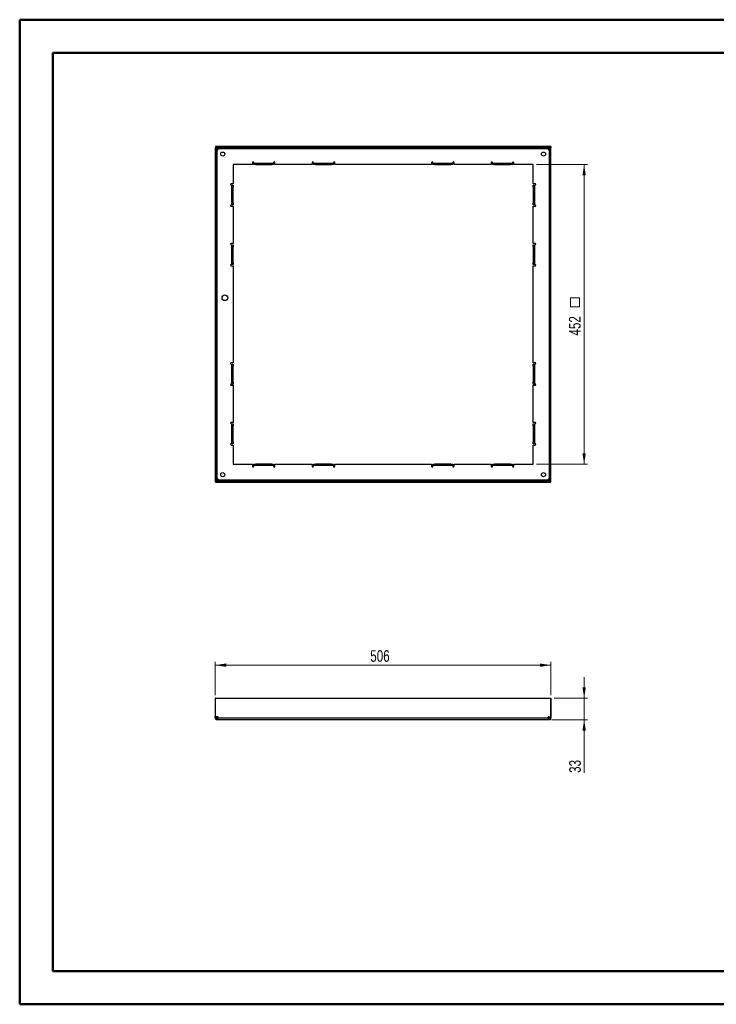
# Paper-space layout 'Sheet2' of a CAD drawing. Header units: millimetres. Extents: x 0 to 420, y 0 to 297.
# Tile 1 of 2: x 0 to 210, y 0 to 297. Entities that reach past the tile are written whole.
import ezdxf

# ---------------------------------------------------------------- set-up
doc = ezdxf.new("R2010")
doc.units = ezdxf.units.MM
doc.styles.add('SLDTEXTSTYLE1', font='TXT', dxfattribs={"width": 0.75})
doc.dimstyles.new('SLDDIMSTYLE0', dxfattribs={"dimtxt": 3.5, "dimasz": 3.302, "dimexe": 0, "dimexo": 0.0625, "dimgap": 0.875, "dimtad": 1, "dimlfac": 5, "dimrnd": 1e-09, "dimzin": 12, "dimdsep": 46, "dimtxsty": 'SLDTEXTSTYLE1', "dimsah": 1, "dimcen": 0.09, "dimadec": 0, "dimazin": 3, "dimtfac": 1, "dimtmove": 0, "dimatfit": 0, "dimfxl": 0, "dimfrac": 2, "dimtolj": 1, "dimtzin": 12, "dimarcsym": 0})
doc.dimstyles.new('SLDDIMSTYLE1', dxfattribs={"dimtxt": 3.5, "dimasz": 3.302, "dimexe": 0, "dimexo": 0.0625, "dimgap": 0.875, "dimtad": 1, "dimdec": 0, "dimlfac": 5, "dimrnd": 1e-09, "dimzin": 12, "dimdsep": 46, "dimtxsty": 'SLDTEXTSTYLE1', "dimsah": 1, "dimcen": 0.09, "dimadec": 0, "dimazin": 3, "dimtfac": 1, "dimtdec": 0, "dimtofl": 0, "dimtmove": 0, "dimatfit": 3, "dimfxl": 0, "dimfrac": 2, "dimtolj": 1, "dimtzin": 12, "dimarcsym": 0})

# ---------------------------------------------------------------- blocks, each defined once
blk = doc.blocks.new('_D')
at = {"color": 7, "linetype": 'Continuous', "lineweight": 0}
for p, q in [((170.54, 92.51), (170.54, 98.86)), ((161.52, 92.51), (171.54, 92.51)), ((170.54, 86.06), (170.54, 92.51)), ((160.65, 86.06), (171.54, 86.06)), ((170.54, 86.06), (170.54, 70.02))]:
    blk.add_line(p, q, dxfattribs=at)
at = {"color": 7, "linetype": 'Continuous', "lineweight": 18}
for points in [[(170.54, 92.51), (171.05, 95.82), (170.03, 95.82)], [(170.54, 86.06), (170.03, 82.76), (171.05, 82.76)]]:
    blk.add_solid(points, dxfattribs=at)
at = {"color": 7, "linetype": 'Continuous', "lineweight": 18, "insert": (166.03, 70.02), "char_height": 3.5, "attachment_point": 1, "rotation": 90, "style": 'SLDTEXTSTYLE1'}
blk.add_mtext('33', dxfattribs=at)
blk = doc.blocks.new('_D_1')
at = {"color": 7, "linetype": 'Continuous', "lineweight": 0}
for p, q in [((59.34, 93.51), (59.34, 103.51)), ((59.34, 102.51), (160.54, 102.51)), ((160.54, 93.51), (160.54, 103.51))]:
    blk.add_line(p, q, dxfattribs=at)
at = {"color": 7, "linetype": 'Continuous', "lineweight": 18}
for points in [[(59.34, 102.51), (62.64, 102.01), (62.64, 103.02)], [(160.54, 102.51), (157.24, 103.02), (157.24, 102.01)]]:
    blk.add_solid(points, dxfattribs=at)
at = {"color": 7, "linetype": 'Continuous', "lineweight": 18, "insert": (106.06, 107.03), "char_height": 3.5, "attachment_point": 1, "style": 'SLDTEXTSTYLE1'}
blk.add_mtext('506', dxfattribs=at)
blk = doc.blocks.new('SW_SYMBOL_MOD_BOX')
at = {"color": 0, "linetype": 'Continuous', "lineweight": 18}
for p, q in [((200, 200), (200, 800)), ((200, 800), (800, 800)), ((800, 800), (800, 200)), ((200, 200), (800, 200))]:
    blk.add_line(p, q, dxfattribs=at)
blk = doc.blocks.new('_D_3')
at = {"color": 7, "linetype": 'Continuous', "lineweight": 0}
for p, q in [((156.14, 253.52), (171.54, 253.52)), ((170.54, 163.12), (170.54, 253.52)), ((156.14, 163.12), (171.54, 163.12))]:
    blk.add_line(p, q, dxfattribs=at)
at = {"color": 7, "linetype": 'Continuous', "lineweight": 18}
for points in [[(170.54, 253.52), (170.03, 250.22), (171.05, 250.22)], [(170.54, 163.12), (171.05, 166.42), (170.03, 166.42)]]:
    blk.add_solid(points, dxfattribs=at)
at = {"color": 7, "linetype": 'Continuous', "lineweight": 18, "xscale": 0.004470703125, "yscale": 0.004470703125, "zscale": 0.004470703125, "rotation": 90}
blk.add_blockref('SW_SYMBOL_MOD_BOX', (170.05, 209.7), dxfattribs=at)
at = {"color": 7, "linetype": 'Continuous', "lineweight": 18, "insert": (165.97, 201.94), "char_height": 3.5, "attachment_point": 1, "rotation": 90, "style": 'SLDTEXTSTYLE1'}
blk.add_mtext('452', dxfattribs=at)

psp = doc.layouts.new('Sheet2')

# ---------------------------------------------------------------- linework, layer by layer
at = {"color": 7, "linetype": 'Continuous', "lineweight": 50}
for p, q in [((0.3793, 0.2148), (0.3793, 297.2148)), ((0.3793, 297.2148), (420.3793, 297.2148)), ((10.3793, 10.2148), (10.3793, 287.2148)), ((10.3793, 287.2148), (410.3793, 287.2148)), ((10.3793, 10.2148), (410.3793, 10.2148)), ((0.3793, 0.2148), (420.3793, 0.2148))]:
    psp.add_line(p, q, dxfattribs=at)
at = {"color": 7, "linetype": 'Continuous', "lineweight": 25}
for p, q in [((59.738, 258.513), (59.338, 258.513)), ((59.338, 258.513), (59.338, 158.133)), ((59.358, 258.923), (59.358, 258.523)), ((160.518, 258.923), (59.358, 258.923)), ((160.518, 258.523), (59.358, 258.523)), ((59.738, 258.513), (59.738, 158.133)), ((160.138, 258.513), (160.538, 258.513)), ((160.138, 158.133), (160.138, 258.513)), ((160.518, 258.923), (160.518, 258.523)), ((160.538, 158.133), (160.538, 258.513)), ((59.898, 158.6128), (59.898, 258.0332)), ((59.898, 258.0332), (60.1278, 258.0332)), ((60.2278, 258.363), (159.6482, 258.363)), ((60.2278, 258.1332), (60.2278, 258.363)), ((159.6482, 258.363), (159.6482, 258.1332)), ((159.7482, 258.0332), (159.978, 258.0332)), ((159.978, 258.0332), (159.978, 158.6128)), ((70.538, 253.523), (64.738, 253.523)), ((64.738, 253.523), (64.738, 247.723)), ((70.538, 254.123), (70.538, 253.523)), ((70.938, 253.923), (70.938, 254.123)), ((70.938, 253.523), (70.938, 253.923)), ((70.938, 253.923), (71.538, 253.923)), ((71.538, 253.523), (70.938, 253.523)), ((71.538, 253.923), (71.538, 253.523)), ((71.538, 253.923), (76.338, 253.923)), ((71.538, 253.523), (76.338, 253.523)), ((76.338, 253.523), (76.338, 253.923)), ((76.338, 253.923), (76.938, 253.923)), ((76.938, 253.523), (76.338, 253.523)), ((76.938, 254.123), (76.938, 253.923)), ((76.938, 253.923), (76.938, 253.523)), ((77.338, 253.523), (77.338, 254.123)), ((88.538, 253.523), (77.338, 253.523)), ((88.538, 254.123), (88.538, 253.523)), ((88.938, 253.923), (88.938, 254.123)), ((88.938, 253.523), (88.938, 253.923)), ((88.938, 253.923), (89.538, 253.923)), ((89.538, 253.523), (88.938, 253.523)), ((89.538, 253.923), (89.538, 253.523)), ((89.538, 253.923), (94.338, 253.923)), ((89.538, 253.523), (94.338, 253.523)), ((94.338, 253.523), (94.338, 253.923)), ((94.338, 253.923), (94.938, 253.923)), ((94.938, 253.523), (94.338, 253.523)), ((94.938, 254.123), (94.938, 253.923)), ((94.938, 253.923), (94.938, 253.523)), ((95.338, 253.523), (95.338, 254.123)), ((124.538, 253.523), (95.338, 253.523)), ((124.538, 254.123), (124.538, 253.523)), ((124.938, 253.923), (124.938, 254.123)), ((124.938, 253.523), (124.938, 253.923)), ((124.938, 253.923), (125.538, 253.923)), ((125.538, 253.523), (124.938, 253.523)), ((125.538, 253.923), (125.538, 253.523)), ((125.538, 253.923), (130.338, 253.923)), ((125.538, 253.523), (130.338, 253.523)), ((130.338, 253.523), (130.338, 253.923)), ((130.338, 253.923), (130.938, 253.923)), ((130.938, 253.523), (130.338, 253.523)), ((130.938, 254.123), (130.938, 253.923)), ((130.938, 253.923), (130.938, 253.523)), ((131.338, 253.523), (131.338, 254.123)), ((142.538, 253.523), (131.338, 253.523)), ((142.538, 254.123), (142.538, 253.523)), ((142.938, 253.923), (142.938, 254.123)), ((142.938, 253.523), (142.938, 253.923)), ((142.938, 253.923), (143.538, 253.923)), ((143.538, 253.523), (142.938, 253.523)), ((143.538, 253.923), (143.538, 253.523)), ((143.538, 253.923), (148.338, 253.923)), ((143.538, 253.523), (148.338, 253.523)), ((148.338, 253.523), (148.338, 253.923)), ((148.338, 253.923), (148.938, 253.923)), ((148.938, 253.523), (148.338, 253.523)), ((148.938, 254.123), (148.938, 253.923)), ((148.938, 253.923), (148.938, 253.523)), ((149.338, 253.523), (149.338, 254.123)), ((155.138, 253.523), (149.338, 253.523)), ((155.138, 247.723), (155.138, 253.523)), ((64.738, 247.723), (64.138, 247.723)), ((64.138, 247.323), (64.338, 247.323)), ((64.338, 246.723), (64.338, 247.323)), ((64.338, 247.323), (64.738, 247.323)), ((64.338, 241.923), (64.338, 246.723)), ((64.738, 246.723), (64.338, 246.723)), ((64.738, 247.323), (64.738, 246.723)), ((64.738, 241.923), (64.738, 246.723)), ((155.738, 247.723), (155.138, 247.723)), ((155.138, 247.323), (155.538, 247.323)), ((155.138, 246.723), (155.138, 247.323)), ((155.538, 246.723), (155.138, 246.723)), ((155.138, 246.723), (155.138, 241.923)), ((155.538, 247.323), (155.538, 246.723)), ((155.538, 247.323), (155.738, 247.323)), ((155.538, 246.723), (155.538, 241.923)), ((64.338, 241.323), (64.138, 241.323)), ((64.138, 240.923), (64.738, 240.923)), ((64.338, 241.923), (64.738, 241.923)), ((64.338, 241.323), (64.338, 241.923)), ((64.738, 241.323), (64.338, 241.323)), ((64.738, 241.923), (64.738, 241.323)), ((64.738, 240.923), (64.738, 229.723)), ((155.138, 241.923), (155.538, 241.923)), ((155.138, 241.323), (155.138, 241.923)), ((155.538, 241.323), (155.138, 241.323)), ((155.138, 229.723), (155.138, 240.923)), ((155.138, 240.923), (155.738, 240.923)), ((155.538, 241.923), (155.538, 241.323)), ((155.738, 241.323), (155.538, 241.323)), ((64.738, 229.723), (64.138, 229.723)), ((64.138, 229.323), (64.338, 229.323)), ((64.338, 229.323), (64.738, 229.323)), ((64.338, 228.723), (64.338, 229.323)), ((64.738, 228.723), (64.338, 228.723)), ((64.338, 223.923), (64.338, 228.723)), ((64.738, 229.323), (64.738, 228.723)), ((64.738, 223.923), (64.738, 228.723)), ((155.738, 229.723), (155.138, 229.723)), ((155.138, 229.323), (155.538, 229.323)), ((155.138, 228.723), (155.138, 229.323)), ((155.538, 228.723), (155.138, 228.723)), ((155.138, 228.723), (155.138, 223.923)), ((155.538, 229.323), (155.538, 228.723)), ((155.538, 229.323), (155.738, 229.323)), ((155.538, 228.723), (155.538, 223.923)), ((64.338, 223.323), (64.138, 223.323)), ((64.138, 222.923), (64.738, 222.923)), ((64.338, 223.923), (64.738, 223.923)), ((64.338, 223.323), (64.338, 223.923)), ((64.738, 223.323), (64.338, 223.323)), ((64.738, 223.923), (64.738, 223.323)), ((64.738, 222.923), (64.738, 193.723)), ((155.138, 223.923), (155.538, 223.923)), ((155.138, 223.323), (155.138, 223.923)), ((155.538, 223.323), (155.138, 223.323)), ((155.138, 193.723), (155.138, 222.923)), ((155.138, 222.923), (155.738, 222.923)), ((155.538, 223.923), (155.538, 223.323)), ((155.738, 223.323), (155.538, 223.323)), ((64.738, 193.723), (64.138, 193.723)), ((64.138, 193.323), (64.338, 193.323)), ((64.338, 193.323), (64.738, 193.323)), ((64.338, 192.723), (64.338, 193.323)), ((64.738, 193.323), (64.738, 192.723)), ((155.738, 193.723), (155.138, 193.723)), ((155.138, 193.323), (155.538, 193.323)), ((155.138, 192.723), (155.138, 193.323)), ((155.538, 193.323), (155.538, 192.723)), ((155.538, 193.323), (155.738, 193.323)), ((64.738, 192.723), (64.338, 192.723)), ((64.338, 187.923), (64.338, 192.723)), ((64.738, 187.923), (64.738, 192.723)), ((155.138, 192.723), (155.138, 187.923)), ((155.538, 192.723), (155.138, 192.723)), ((155.538, 192.723), (155.538, 187.923)), ((64.338, 187.323), (64.138, 187.323)), ((64.338, 187.923), (64.738, 187.923)), ((64.338, 187.323), (64.338, 187.923)), ((64.738, 187.323), (64.338, 187.323)), ((64.738, 187.923), (64.738, 187.323)), ((155.138, 187.923), (155.538, 187.923)), ((155.138, 187.323), (155.138, 187.923)), ((155.538, 187.323), (155.138, 187.323)), ((155.538, 187.923), (155.538, 187.323)), ((155.738, 187.323), (155.538, 187.323)), ((64.138, 186.923), (64.738, 186.923)), ((64.738, 186.923), (64.738, 175.723)), ((155.138, 175.723), (155.138, 186.923)), ((155.138, 186.923), (155.738, 186.923)), ((64.738, 175.723), (64.138, 175.723)), ((64.138, 175.323), (64.338, 175.323)), ((64.338, 174.723), (64.338, 175.323)), ((64.338, 175.323), (64.738, 175.323)), ((64.738, 175.323), (64.738, 174.723)), ((155.738, 175.723), (155.138, 175.723)), ((155.138, 175.323), (155.538, 175.323)), ((155.138, 174.723), (155.138, 175.323)), ((155.538, 175.323), (155.538, 174.723)), ((155.538, 175.323), (155.738, 175.323)), ((64.738, 174.723), (64.338, 174.723)), ((64.338, 169.923), (64.338, 174.723)), ((64.738, 169.923), (64.738, 174.723)), ((155.138, 174.723), (155.138, 169.923)), ((155.538, 174.723), (155.138, 174.723)), ((155.538, 174.723), (155.538, 169.923)), ((64.338, 169.323), (64.138, 169.323)), ((64.338, 169.923), (64.738, 169.923)), ((64.338, 169.323), (64.338, 169.923)), ((64.738, 169.323), (64.338, 169.323)), ((64.738, 169.923), (64.738, 169.323)), ((155.138, 169.923), (155.538, 169.923)), ((155.138, 169.323), (155.138, 169.923)), ((155.538, 169.323), (155.138, 169.323)), ((155.538, 169.923), (155.538, 169.323)), ((155.738, 169.323), (155.538, 169.323)), ((64.138, 168.923), (64.738, 168.923)), ((64.738, 168.923), (64.738, 163.123)), ((155.138, 163.123), (155.138, 168.923)), ((155.138, 168.923), (155.738, 168.923)), ((64.738, 163.123), (70.538, 163.123)), ((70.538, 163.123), (70.538, 162.523)), ((70.938, 162.723), (70.938, 163.123)), ((70.938, 163.123), (71.538, 163.123)), ((71.538, 162.723), (70.938, 162.723)), ((70.938, 162.523), (70.938, 162.723)), ((71.538, 163.123), (71.538, 162.723)), ((76.338, 163.123), (71.538, 163.123)), ((76.338, 162.723), (71.538, 162.723)), ((76.338, 162.723), (76.338, 163.123)), ((76.338, 163.123), (76.938, 163.123)), ((76.938, 162.723), (76.338, 162.723)), ((76.938, 163.123), (76.938, 162.723)), ((76.938, 162.723), (76.938, 162.523)), ((77.338, 162.523), (77.338, 163.123)), ((77.338, 163.123), (88.538, 163.123)), ((88.538, 163.123), (88.538, 162.523)), ((88.938, 162.723), (88.938, 163.123)), ((88.938, 163.123), (89.538, 163.123)), ((89.538, 162.723), (88.938, 162.723)), ((88.938, 162.523), (88.938, 162.723)), ((89.538, 163.123), (89.538, 162.723)), ((94.338, 163.123), (89.538, 163.123)), ((94.338, 162.723), (89.538, 162.723)), ((94.338, 162.723), (94.338, 163.123)), ((94.338, 163.123), (94.938, 163.123)), ((94.938, 162.723), (94.338, 162.723)), ((94.938, 163.123), (94.938, 162.723)), ((94.938, 162.723), (94.938, 162.523)), ((95.338, 162.523), (95.338, 163.123)), ((95.338, 163.123), (124.538, 163.123)), ((124.538, 163.123), (124.538, 162.523)), ((124.938, 162.723), (124.938, 163.123)), ((124.938, 163.123), (125.538, 163.123)), ((125.538, 162.723), (124.938, 162.723)), ((124.938, 162.523), (124.938, 162.723)), ((125.538, 163.123), (125.538, 162.723)), ((130.338, 163.123), (125.538, 163.123)), ((130.338, 162.723), (125.538, 162.723)), ((130.338, 162.723), (130.338, 163.123)), ((130.338, 163.123), (130.938, 163.123)), ((130.938, 162.723), (130.338, 162.723)), ((130.938, 163.123), (130.938, 162.723)), ((130.938, 162.723), (130.938, 162.523)), ((131.338, 162.523), (131.338, 163.123)), ((131.338, 163.123), (142.538, 163.123)), ((142.538, 163.123), (142.538, 162.523)), ((142.938, 162.723), (142.938, 163.123)), ((142.938, 163.123), (143.538, 163.123)), ((143.538, 162.723), (142.938, 162.723)), ((142.938, 162.523), (142.938, 162.723)), ((143.538, 163.123), (143.538, 162.723)), ((148.338, 163.123), (143.538, 163.123)), ((148.338, 162.723), (143.538, 162.723)), ((148.338, 162.723), (148.338, 163.123)), ((148.338, 163.123), (148.938, 163.123)), ((148.938, 162.723), (148.338, 162.723)), ((148.938, 163.123), (148.938, 162.723)), ((148.938, 162.723), (148.938, 162.523)), ((149.338, 162.523), (149.338, 163.123)), ((149.338, 163.123), (155.138, 163.123)), ((59.738, 158.133), (59.338, 158.133)), ((59.358, 157.723), (59.358, 158.123)), ((59.358, 158.123), (160.518, 158.123)), ((59.358, 157.723), (160.518, 157.723)), ((60.1278, 158.6128), (59.898, 158.6128)), ((60.2278, 158.283), (60.2278, 158.5128)), ((159.6482, 158.283), (60.2278, 158.283)), ((159.6482, 158.5128), (159.6482, 158.283)), ((159.978, 158.6128), (159.7482, 158.6128)), ((160.138, 158.133), (160.538, 158.133)), ((160.518, 157.723), (160.518, 158.123)), ((59.358, 92.514), (59.338, 92.514)), ((59.338, 92.514), (59.338, 86.9538)), ((59.358, 86.9538), (59.358, 92.514)), ((59.358, 92.514), (160.518, 92.514)), ((160.518, 86.9538), (160.518, 92.514)), ((160.518, 92.514), (160.538, 92.514)), ((160.538, 92.514), (160.538, 86.9538)), ((59.338, 86.9538), (59.358, 86.9538)), ((59.338, 86.8538), (59.338, 86.9538)), ((59.338, 86.8538), (59.738, 86.8538)), ((59.338, 86.624), (59.338, 86.8538)), ((59.338, 86.624), (59.738, 86.624)), ((60.1278, 86.9538), (59.358, 86.9538)), ((59.738, 86.8538), (59.738, 86.9538)), ((59.738, 86.624), (59.738, 86.8538)), ((59.898, 86.064), (59.898, 86.464)), ((60.1278, 86.464), (59.898, 86.464)), ((60.1278, 86.064), (60.1278, 86.464)), ((60.2278, 86.464), (60.1278, 86.464)), ((60.2278, 86.624), (60.2278, 86.8538)), ((60.2278, 86.624), (159.6482, 86.624)), ((159.6482, 86.624), (159.6482, 86.8538)), ((159.7482, 86.464), (159.6482, 86.464)), ((159.7482, 86.9538), (160.518, 86.9538)), ((159.7482, 86.064), (159.7482, 86.464)), ((159.978, 86.464), (159.7482, 86.464)), ((159.978, 86.064), (159.978, 86.464)), ((160.138, 86.9538), (160.138, 86.8538)), ((160.538, 86.8538), (160.138, 86.8538)), ((160.138, 86.8538), (160.138, 86.624)), ((160.538, 86.624), (160.138, 86.624)), ((160.538, 86.9538), (160.518, 86.9538)), ((160.538, 86.9538), (160.538, 86.8538)), ((160.538, 86.8538), (160.538, 86.624)), ((60.1278, 86.064), (59.898, 86.064)), ((60.2278, 86.064), (60.1278, 86.064)), ((159.6482, 86.064), (60.2278, 86.064)), ((159.7482, 86.064), (159.6482, 86.064)), ((159.978, 86.064), (159.7482, 86.064))]:
    psp.add_line(p, q, dxfattribs=at)
for centre, radius in [((61.588, 256.673), 0.61), ((158.288, 256.673), 0.61), ((62.238, 213.323), 0.8543), ((61.588, 159.973), 0.61), ((158.288, 159.973), 0.61)]:
    psp.add_circle(centre, radius, dxfattribs=at)
for centre, radius, start, end in [((60.1278, 258.1332), 0.1, 270, 0), ((159.7482, 258.1332), 0.1, 180, 270), ((70.738, 254.123), 0.2, 0, 180), ((77.138, 254.123), 0.2, 0, 180), ((88.738, 254.123), 0.2, 0, 180), ((95.138, 254.123), 0.2, 0, 180), ((124.738, 254.123), 0.2, 0, 180), ((131.138, 254.123), 0.2, 0, 180), ((142.738, 254.123), 0.2, 0, 180), ((149.138, 254.123), 0.2, 0, 180), ((64.138, 247.523), 0.2, 90, 270), ((155.738, 247.523), 0.2, 270, 90), ((64.138, 241.123), 0.2, 90, 270), ((155.738, 241.123), 0.2, 270, 90), ((64.138, 229.523), 0.2, 90, 270), ((155.738, 229.523), 0.2, 270, 90), ((64.138, 223.123), 0.2, 90, 270), ((155.738, 223.123), 0.2, 270, 90), ((64.138, 193.523), 0.2, 90, 270), ((155.738, 193.523), 0.2, 270, 90), ((64.138, 187.123), 0.2, 90, 270), ((155.738, 187.123), 0.2, 270, 90), ((64.138, 175.523), 0.2, 90, 270), ((155.738, 175.523), 0.2, 270, 90), ((64.138, 169.123), 0.2, 90, 270), ((155.738, 169.123), 0.2, 270, 90), ((70.738, 162.523), 0.2, 180, 360), ((77.138, 162.523), 0.2, 180, 0), ((88.738, 162.523), 0.2, 180, 360), ((95.138, 162.523), 0.2, 180, 0), ((124.738, 162.523), 0.2, 180, 0), ((131.138, 162.523), 0.2, 180, 0), ((142.738, 162.523), 0.2, 180, 0), ((149.138, 162.523), 0.2, 180, 0), ((60.1278, 158.5128), 0.1, 0, 90), ((159.7482, 158.5128), 0.1, 90, 180), ((60.1278, 86.8538), 0.1, 0, 90), ((159.7482, 86.8538), 0.1, 90, 180)]:
    psp.add_arc(centre, radius, start, end, dxfattribs=at)
for points, knots in [([(60.2278, 258.523), (60.2278, 258.523), (60.2278, 258.5058), (60.2278, 258.4465), (60.2278, 258.4049), (60.2278, 258.363)], [0, 0, 0, 0, 0.5, 0.5, 1, 1, 1, 1]), ([(159.6482, 258.363), (159.6482, 258.4049), (159.6482, 258.4465), (159.6482, 258.5058), (159.6482, 258.523), (159.6482, 258.523)], [0, 0, 0, 0, 0.5, 0.5, 1, 1, 1, 1]), ([(59.898, 258.0332), (59.8561, 258.0332), (59.8145, 258.0332), (59.7552, 258.0332), (59.738, 258.0332), (59.738, 258.0332)], [0, 0, 0, 0, 0.5, 0.5, 1, 1, 1, 1]), ([(160.138, 258.0332), (160.138, 258.0332), (160.1208, 258.0332), (160.0615, 258.0332), (160.0199, 258.0332), (159.978, 258.0332)], [0, 0, 0, 0, 0.5, 0.5, 1, 1, 1, 1]), ([(59.738, 158.6128), (59.738, 158.6128), (59.7552, 158.6128), (59.8145, 158.6128), (59.8561, 158.6128), (59.898, 158.6128)], [0, 0, 0, 0, 0.5, 0.5, 1, 1, 1, 1]), ([(60.2278, 158.283), (60.2278, 158.2411), (60.2278, 158.1995), (60.2278, 158.1402), (60.2278, 158.123), (60.2278, 158.123)], [0, 0, 0, 0, 0.5, 0.5, 1, 1, 1, 1]), ([(159.6482, 158.123), (159.6482, 158.123), (159.6482, 158.1402), (159.6482, 158.1995), (159.6482, 158.2411), (159.6482, 158.283)], [0, 0, 0, 0, 0.5, 0.5, 1, 1, 1, 1]), ([(159.978, 158.6128), (160.0199, 158.6128), (160.0615, 158.6128), (160.1208, 158.6128), (160.138, 158.6128), (160.138, 158.6128)], [0, 0, 0, 0, 0.5, 0.5, 1, 1, 1, 1]), ([(59.338, 86.624), (59.338, 86.5507), (59.3526, 86.4774), (59.4087, 86.342), (59.4502, 86.2799), (59.5539, 86.1762), (59.616, 86.1347), (59.7514, 86.0786), (59.8247, 86.064), (59.898, 86.064)], [0, 0, 0, 0, 0.25, 0.25, 0.5, 0.5, 0.75, 0.75, 1, 1, 1, 1]), ([(59.738, 86.624), (59.738, 86.5821), (59.7552, 86.5405), (59.8145, 86.4812), (59.8561, 86.464), (59.898, 86.464)], [0, 0, 0, 0, 0.5, 0.5, 1, 1, 1, 1]), ([(60.2278, 86.064), (60.2278, 86.064), (60.2278, 86.0786), (60.2278, 86.1347), (60.2278, 86.1762), (60.2278, 86.2799), (60.2278, 86.342), (60.2278, 86.4774), (60.2278, 86.5507), (60.2278, 86.624)], [0, 0, 0, 0, 0.25, 0.25, 0.5, 0.5, 0.75, 0.75, 1, 1, 1, 1]), ([(159.6482, 86.624), (159.6482, 86.5507), (159.6482, 86.4774), (159.6482, 86.342), (159.6482, 86.2799), (159.6482, 86.1762), (159.6482, 86.1347), (159.6482, 86.0786), (159.6482, 86.064), (159.6482, 86.064)], [0, 0, 0, 0, 0.25, 0.25, 0.5, 0.5, 0.75, 0.75, 1, 1, 1, 1]), ([(159.978, 86.464), (160.0199, 86.464), (160.0615, 86.4812), (160.1208, 86.5405), (160.138, 86.5821), (160.138, 86.624)], [0, 0, 0, 0, 0.5, 0.5, 1, 1, 1, 1]), ([(159.978, 86.064), (160.0513, 86.064), (160.1246, 86.0786), (160.26, 86.1347), (160.3221, 86.1762), (160.4258, 86.2799), (160.4673, 86.342), (160.5234, 86.4774), (160.538, 86.5507), (160.538, 86.624)], [0, 0, 0, 0, 0.25, 0.25, 0.5, 0.5, 0.75, 0.75, 1, 1, 1, 1])]:
    psp.add_open_spline(points, degree=3, knots=knots, dxfattribs=at)

# ---------------------------------------------------------------- dimensions: what is measured, and where the dimension line sits
at = {"color": 7, "linetype": 'Continuous', "lineweight": 18}
for base, p1, p2, text, dimstyle, picture, middle in [((170.538, 253.523), (155.138, 163.123), (155.138, 253.523), '<>{\\fGDT;o}', 'SLDDIMSTYLE1', '_D_3', (170.538, 208.323)), ((170.538, 92.514), (159.6482, 86.064), (160.518, 92.514), '33', 'SLDDIMSTYLE0', '_D', (170.538, 72.6022))]:
    dim = psp.add_linear_dim(base=base, p1=p1, p2=p2, angle=90, text=text, dimstyle=dimstyle, dxfattribs=at)
    dim.commit()
    dim.dimension.update_dxf_attribs({"geometry": picture, "text_midpoint": middle, "dimtype": 160})
dim = psp.add_linear_dim(base=(160.538, 102.514), p1=(59.338, 92.514), p2=(160.538, 92.514), dimstyle='SLDDIMSTYLE1', dxfattribs=at)
dim.commit()
dim.dimension.update_dxf_attribs({"geometry": '_D_1', "text_midpoint": (109.938, 102.514), "dimtype": 160})

doc.saveas('drawing.dxf')
